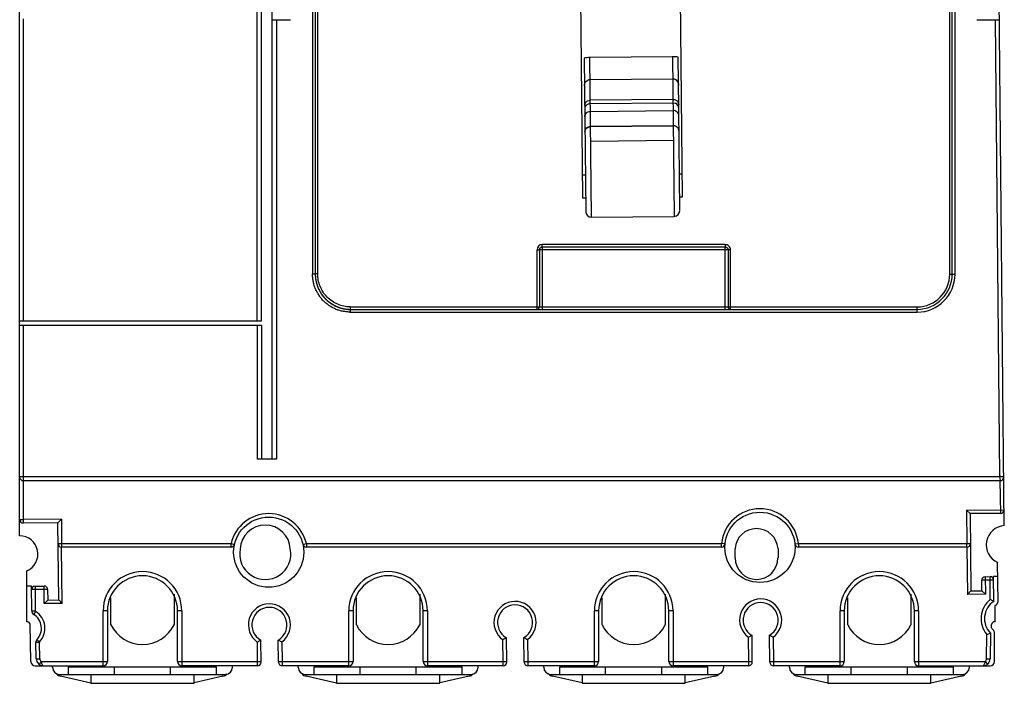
# Model space of a CAD drawing. Header units: millimetres. Extents: x 19 to 160, y 42 to 203.
# Tile 1 of 2: x 19 to 160, y 42 to 137. Entities that reach past the tile are written whole.
import ezdxf

# ---------------------------------------------------------------- set-up
doc = ezdxf.new("R2010")
doc.units = ezdxf.units.MM
doc.header["$LTSCALE"] = 16.103613
doc.layers.get('0').update_dxf_attribs({"linetype": 'CONTINUOUS'})

msp = doc.modelspace()

# ---------------------------------------------------------------- linework, layer by layer
at = {"color": 7, "linetype": 'Continuous'}
for p, q in [((19.45, 63.22), (19.45, 182.71)), ((159.76, 64.67), (158.59, 182.86)), ((53.91, 93.82), (53.91, 179.92)), ((55.45, 74.13), (55.45, 180.38)), ((53.31, 93.82), (53.31, 174.72)), ((113.92, 111.5), (113.44, 160.03)), ((99.19, 159.89), (99.67, 111.36)), ((61.17, 138.48), (61.17, 100.53)), ((61.57, 138.38), (61.57, 100.53)), ((61.92, 100.53), (61.92, 138.29)), ((151.99, 100.47), (151.99, 138.29)), ((152.34, 100.47), (152.34, 138.38)), ((152.74, 100.47), (152.74, 138.48)), ((19.95, 136.82), (19.95, 93.82)), ((55.45, 136.7), (58.05, 136.7)), ((56.05, 136.7), (56.05, 74.13)), ((155.85, 136.7), (159.05, 136.7)), ((158.45, 136.7), (159.09, 71.67)), ((99.9, 131.22), (100.11, 109.38)), ((112.5, 131.43), (100.7, 131.31)), ((100.92, 108.59), (100.7, 131.31)), ((112.5, 131.43), (112.72, 108.7)), ((113.37, 124.18), (113.3, 131.36)), ((100.73, 128.19), (112.53, 128.3)), ((112.56, 125.35), (100.76, 125.23)), ((100.76, 124.75), (100.44, 124.68)), ((100.76, 124.75), (112.56, 124.86)), ((100.77, 123.65), (112.57, 123.77)), ((112.56, 124.86), (112.88, 124.8)), ((113.51, 109.51), (113.37, 124.07)), ((100.79, 121.52), (112.59, 121.63)), ((100.79, 121.47), (112.59, 121.59)), ((112.61, 119.49), (100.82, 119.38)), ((100.06, 114.57), (99.64, 114.57)), ((113.89, 114.71), (113.46, 114.7)), ((99.67, 111.36), (100.09, 111.36)), ((113.49, 111.5), (113.92, 111.5)), ((100.92, 108.59), (112.72, 108.7)), ((93.17, 95.46), (93.17, 103.93)), ((120.74, 103.93), (93.52, 103.93)), ((93.52, 103.93), (93.52, 95.81)), ((119.99, 104.68), (93.92, 104.68)), ((119.99, 104.33), (93.92, 104.33)), ((93.92, 104.33), (93.92, 95.46)), ((119.99, 95.46), (119.99, 104.33)), ((120.39, 103.93), (120.39, 95.81)), ((120.74, 95.46), (120.74, 103.93)), ((151.99, 100.47), (152.74, 100.47)), ((66.55, 95.81), (66.55, 95.06)), ((66.55, 95.81), (147.35, 95.81)), ((66.55, 95.46), (147.36, 95.46)), ((66.55, 95.06), (147.36, 95.06)), ((19.45, 93.82), (53.91, 93.82)), ((19.45, 93.22), (53.92, 93.22)), ((19.95, 93.22), (19.95, 65.53)), ((53.32, 74.13), (53.32, 93.22)), ((53.92, 93.22), (53.92, 74.13)), ((56.05, 74.13), (53.32, 74.13)), ((19.45, 71.67), (159.09, 71.67)), ((159.09, 71.67), (159.19, 71.07)), ((19.95, 71.07), (159.19, 71.07)), ((159.24, 66.41), (159.19, 71.07)), ((154.39, 66.86), (159.74, 66.92)), ((154.89, 66.37), (154.39, 66.86)), ((154.39, 66.86), (154.43, 62.11)), ((159.24, 66.41), (154.89, 66.37)), ((154.89, 66.37), (155, 55.37)), ((19.45, 65.53), (19.95, 65.53)), ((25.39, 65.59), (19.95, 65.53)), ((19.95, 65.53), (19.96, 65.03)), ((24.9, 65.08), (19.96, 65.03)), ((24.9, 65.08), (25.39, 65.59)), ((25.01, 54.08), (24.9, 65.08)), ((25.39, 65.59), (25.43, 62.11)), ((24.93, 62.1), (25.43, 62.11)), ((25.43, 62.11), (25.43, 61.61)), ((25.43, 62.11), (49.58, 62.11)), ((49.58, 62.11), (50.07, 61.99)), ((49.58, 61.61), (49.58, 62.11)), ((59.82, 61.99), (60.3, 62.11)), ((60.3, 62.11), (119.46, 62.11)), ((60.3, 62.11), (60.3, 61.61)), ((119.96, 62.06), (119.46, 62.11)), ((119.46, 61.61), (119.46, 62.11)), ((129.91, 62.06), (130.41, 62.11)), ((130.41, 62.11), (154.43, 62.11)), ((130.41, 62.11), (130.41, 61.61)), ((154.43, 62.11), (154.93, 62.11)), ((154.43, 61.61), (154.43, 62.11)), ((25.51, 53.59), (25.43, 61.61)), ((49.58, 61.61), (25.43, 61.61)), ((119.46, 61.61), (60.3, 61.61)), ((121.39, 60.07), (121.39, 61.4)), ((127.52, 61.4), (127.52, 60.07)), ((154.43, 61.61), (130.41, 61.61)), ((154.44, 61.61), (154.51, 54.86)), ((158.87, 53.88), (158.81, 59.41)), ((20.45, 50.95), (20.45, 58.22)), ((158.24, 56.9), (156.54, 56.88)), ((156.55, 55.38), (156.54, 56.88)), ((157.03, 57.39), (157.73, 57.4)), ((157.03, 57.39), (157.06, 54.89)), ((157.76, 54.13), (157.73, 57.4)), ((158.83, 57.41), (158.23, 57.4)), ((158.27, 53.88), (158.23, 57.4)), ((21.14, 56.05), (20.45, 56.04)), ((21.17, 52.52), (21.14, 56.05)), ((23.44, 55.57), (21.14, 55.55)), ((21.64, 56.05), (22.94, 56.06)), ((21.64, 56.05), (21.67, 52.53)), ((22.96, 53.56), (22.94, 56.06)), ((23.44, 55.57), (23.46, 54.07)), ((41.45, 54.92), (41.45, 50.56)), ((76.45, 54.92), (76.45, 50.56)), ((111.45, 54.92), (111.45, 50.56)), ((146.45, 54.92), (146.45, 50.56)), ((155, 55.37), (154.51, 54.86)), ((157.06, 54.89), (154.51, 54.86)), ((155, 55.37), (156.55, 55.38)), ((156.55, 55.38), (157.06, 54.89)), ((23.46, 54.07), (22.96, 53.56)), ((25.51, 53.59), (22.96, 53.56)), ((23.46, 54.07), (25.01, 54.08)), ((25.01, 54.08), (25.51, 53.59)), ((32.45, 50.56), (32.45, 54.38)), ((67.45, 50.56), (67.45, 54.38)), ((102.45, 50.56), (102.45, 54.38)), ((137.45, 50.56), (137.45, 54.38)), ((21.17, 52.52), (21.67, 52.53)), ((21.72, 52.45), (21.45, 52.02)), ((31.95, 52.52), (31.35, 52.52)), ((31.35, 44.72), (31.35, 52.52)), ((31.95, 52.52), (31.95, 45.32)), ((42.55, 52.52), (41.95, 52.52)), ((41.95, 45.32), (41.95, 52.52)), ((42.55, 52.52), (42.55, 44.72)), ((66.95, 52.52), (66.35, 52.52)), ((66.35, 44.72), (66.35, 52.52)), ((66.95, 52.52), (66.95, 45.32)), ((77.55, 52.52), (76.95, 52.52)), ((76.95, 45.32), (76.95, 52.52)), ((77.55, 52.52), (77.55, 44.72)), ((101.95, 52.52), (101.35, 52.52)), ((101.35, 44.72), (101.35, 52.52)), ((101.95, 52.52), (101.95, 45.32)), ((112.55, 52.52), (111.95, 52.52)), ((111.95, 45.32), (111.95, 52.52)), ((112.55, 52.52), (112.55, 44.72)), ((136.95, 52.52), (136.35, 52.52)), ((136.35, 44.72), (136.35, 52.52)), ((136.95, 52.52), (136.95, 45.32)), ((147.55, 52.52), (146.95, 52.52)), ((146.95, 45.32), (146.95, 52.52)), ((147.55, 52.52), (147.55, 44.72)), ((158.45, 50.95), (158.45, 53.31)), ((21.05, 45.31), (20.96, 50.57)), ((157.94, 50.1), (157.95, 50.57)), ((157.24, 45.71), (157.27, 49.17)), ((157.77, 49.36), (157.74, 45.71)), ((158.34, 45.31), (158.37, 49.36)), ((22.26, 48.02), (21.76, 48.01)), ((21.82, 45.69), (21.76, 48.01)), ((21.92, 48.43), (22.28, 48.09)), ((22.32, 45.7), (22.26, 48.03)), ((53.34, 45.32), (53.32, 48.08)), ((53.85, 45.22), (53.81, 48.35)), ((56.35, 45.21), (56.31, 48.38)), ((56.82, 48.11), (56.84, 45.32)), ((88.35, 45.32), (88.32, 48.42)), ((88.85, 45.22), (88.81, 48.7)), ((91.35, 45.21), (91.31, 48.72)), ((91.82, 48.46), (91.85, 45.32)), ((123.35, 45.32), (123.31, 48.77)), ((123.85, 45.22), (123.81, 49.04)), ((126.35, 45.21), (126.31, 49.07)), ((126.81, 48.8), (126.85, 45.32)), ((21.82, 45.69), (22.32, 45.7)), ((22.52, 45.32), (22.22, 44.92)), ((22.52, 45.32), (31.95, 45.32)), ((41.95, 45.32), (53.34, 45.32)), ((53.34, 45.32), (53.84, 45.32)), ((53.35, 44.72), (53.34, 45.32)), ((56.34, 45.31), (56.84, 45.32)), ((56.84, 45.32), (66.95, 45.32)), ((56.84, 45.32), (56.85, 44.72)), ((76.95, 45.32), (88.35, 45.32)), ((88.35, 45.32), (88.85, 45.32)), ((88.35, 44.72), (88.35, 45.32)), ((91.35, 45.31), (91.85, 45.32)), ((91.85, 45.32), (101.95, 45.32)), ((91.85, 45.32), (91.85, 44.72)), ((111.95, 45.32), (123.35, 45.32)), ((123.35, 45.32), (123.85, 45.32)), ((123.35, 44.72), (123.35, 45.32)), ((126.35, 45.31), (126.85, 45.32)), ((126.85, 45.32), (136.95, 45.32)), ((126.85, 45.32), (126.85, 44.72)), ((146.95, 45.32), (157.04, 45.32)), ((157.04, 45.32), (157.34, 44.92)), ((157.24, 45.71), (157.74, 45.71)), ((21.65, 44.72), (31.35, 44.72)), ((24.13, 44.49), (24.13, 44.72)), ((26.4, 44.55), (47.5, 44.55)), ((26.4, 43.49), (26.4, 44.55)), ((28.95, 44.55), (28.78, 44.72)), ((32.95, 43.49), (32.95, 44.55)), ((40.95, 43.49), (40.95, 44.55)), ((53.35, 44.72), (42.55, 44.72)), ((45.12, 44.72), (44.95, 44.55)), ((47.5, 43.49), (47.5, 44.55)), ((49.78, 44.49), (49.78, 44.72)), ((66.35, 44.72), (56.85, 44.72)), ((59.13, 44.49), (59.13, 44.72)), ((61.4, 44.55), (82.5, 44.55)), ((61.4, 43.49), (61.4, 44.55)), ((63.95, 44.55), (63.78, 44.72)), ((67.95, 43.49), (67.95, 44.55)), ((75.95, 43.49), (75.95, 44.55)), ((88.35, 44.72), (77.55, 44.72)), ((80.12, 44.72), (79.95, 44.55)), ((82.5, 43.49), (82.5, 44.55)), ((84.78, 44.49), (84.78, 44.72)), ((101.35, 44.72), (91.85, 44.72)), ((94.13, 44.49), (94.13, 44.72)), ((96.4, 44.55), (117.5, 44.55)), ((96.4, 43.49), (96.4, 44.55)), ((98.95, 44.55), (98.78, 44.72)), ((102.95, 43.49), (102.95, 44.55)), ((110.95, 43.49), (110.95, 44.55)), ((123.35, 44.72), (112.55, 44.72)), ((115.12, 44.72), (114.95, 44.55)), ((117.5, 43.49), (117.5, 44.55)), ((119.78, 44.49), (119.78, 44.72)), ((136.35, 44.72), (126.85, 44.72)), ((129.13, 44.49), (129.13, 44.72)), ((131.4, 44.55), (152.5, 44.55)), ((131.4, 43.49), (131.4, 44.55)), ((133.95, 44.55), (133.78, 44.72)), ((137.95, 43.49), (137.95, 44.55)), ((145.95, 43.49), (145.95, 44.55)), ((147.55, 44.72), (157.74, 44.72)), ((150.12, 44.72), (149.95, 44.55)), ((152.5, 43.49), (152.5, 44.55)), ((154.78, 44.49), (154.78, 44.72)), ((25.13, 43.49), (48.78, 43.49)), ((29.6, 42.25), (25.27, 43.21)), ((29.6, 43.49), (29.6, 42.22)), ((29.6, 42.22), (44.3, 42.22)), ((44.3, 42.22), (44.3, 43.49)), ((48.42, 43.21), (44.3, 42.3)), ((60.13, 43.49), (83.78, 43.49)), ((64.6, 42.25), (60.26, 43.21)), ((64.6, 43.49), (64.6, 42.22)), ((64.6, 42.22), (79.3, 42.22)), ((79.3, 42.22), (79.3, 43.49)), ((83.5, 43.21), (79.3, 42.28)), ((95.13, 43.49), (118.78, 43.49)), ((99.6, 42.28), (95.38, 43.21)), ((99.6, 43.49), (99.6, 42.22)), ((99.6, 42.22), (114.3, 42.22)), ((114.3, 42.22), (114.3, 43.49)), ((118.53, 43.21), (114.3, 42.28)), ((130.13, 43.49), (153.78, 43.49)), ((134.6, 42.25), (130.26, 43.21)), ((134.6, 43.49), (134.6, 42.22)), ((134.6, 42.22), (149.3, 42.22)), ((149.3, 42.22), (149.3, 43.49)), ((153.65, 43.21), (149.3, 42.25))]:
    msp.add_line(p, q, dxfattribs=at)
for centre in [(124.94, 61.57), (54.94, 60.88)]:
    msp.add_circle(centre, 5, dxfattribs=at)
for centre, radius, start, end in [((100.74, 127.34), 3.97, 90.5922, 102.2152), ((112.53, 127.46), 3.97, 78.9181, 90.5387), ((100.77, 123.95), 0.8, 114.0352, 180.5903), ((112.57, 124.06), 0.8, 0.5417, 67.0937), ((112.71, 109.5), 0.8, 270.566, 0.566), ((100.91, 109.39), 0.8, 180.566, 270.566), ((93.92, 103.93), 0.75, 90.0518, 180.0393), ((93.93, 103.93), 0.411, 170.5307, 179.6753), ((93.92, 103.93), 0.407, 90.331, 100.7068), ((119.98, 103.93), 0.407, 80.4947, 89.6708), ((119.99, 103.93), 0.401, 29.9797, 59.949), ((119.98, 103.93), 0.411, 0.3278, 10.8378), ((147.3, 100.49), 4.69, 270.6844, 359.6837), ((147.3, 100.49), 5.44, 270.653, 359.6939), ((147.3, 100.49), 5.04, 270.6839, 359.6697), ((66.61, 100.5), 5.04, 209.815, 210.1855), ((66.61, 100.49), 5.03, 210.1853, 246.8206), ((66.62, 100.52), 5.07, 246.8704, 269.2439), ((93.17, 95.81), 0.35, 270, 360), ((120.74, 95.81), 0.35, 180, 270), ((67.38, 106.85), 11.82, 265.7051, 265.9806), ((19.95, 71.57), 0.5, 180, 270), ((159.19, 71.57), 0.5, 270, 0.566), ((54.94, 60.88), 5.5, 12.8781, 167.1219), ((124.94, 61.57), 5.5, 5.5752, 174.4248), ((159.24, 66.91), 0.5, 270.566, 0.566), ((19.95, 65.53), 0.5, 180, 270.566), ((54.45, 61.17), 3.57, 2.7722, 177.2278), ((159.93, 61.92), 2.75, 93.5145, 246.041), ((19.45, 60.62), 2.6, 292.6199, 90), ((124.45, 61.17), 3.07, 4.3294, 175.6706), ((25.43, 62.11), 0.5, 180.566, 270), ((49.58, 62.11), 0.5, 270, 347.1219), ((60.3, 62.11), 0.5, 192.8781, 270), ((119.46, 62.11), 0.5, 270, 354.4248), ((130.41, 62.11), 0.5, 185.5752, 270), ((154.43, 62.11), 0.5, 270, 0.566), ((54.45, 60.62), 3.64, 168.5474, 11.4526), ((124.45, 60.07), 3.06, 180, 360), ((36.95, 52.52), 5.6, 0, 180), ((71.95, 52.52), 5.6, 0, 180), ((106.95, 52.52), 5.6, 0, 180), ((141.95, 52.52), 5.6, 0, 180), ((36.95, 52.52), 5, 0, 180), ((71.95, 52.52), 5, 0, 180), ((106.95, 52.52), 5, 0, 180), ((141.95, 52.52), 5, 0, 180), ((157.04, 56.89), 0.5, 90.566, 180.566), ((157.74, 56.9), 0.5, 0.566, 90.566), ((21.64, 55.55), 0.5, 90.566, 180.566), ((22.94, 55.56), 0.5, 0.566, 90.566), ((55.04, 50.53), 3, 306.2513, 234.8807), ((90.04, 50.88), 3, 306.2513, 234.8807), ((90.04, 50.88), 2.5, 300.566, 240.566), ((125.04, 51.22), 3, 306.2513, 234.8807), ((125.04, 51.22), 2.5, 300.566, 240.566), ((159.89, 51.42), 3.45, 128.0613, 220.5655), ((159.89, 51.42), 2.95, 123.4113, 224.0749), ((158.27, 53.88), 0.6, 288.4073, 0.3815), ((21.77, 52.53), 0.6, 180.566, 237.7172), ((20.2, 50.04), 2.35, 317.0573, 57.7172), ((21.77, 52.53), 0.1, 180.566, 237.7172), ((20.2, 50.04), 2.85, 317.0573, 57.7172), ((55.04, 50.53), 2.5, 300.566, 240.566), ((20.56, 50.57), 0.4, 1.024, 104.9856), ((36.95, 52.74), 5, 205.8419, 334.1581), ((71.95, 52.74), 5, 205.8419, 334.1581), ((106.95, 52.74), 5, 205.8419, 334.1581), ((141.95, 52.74), 5, 205.8419, 334.1581), ((158.35, 50.57), 0.4, 74.4964, 179), ((151.47, 65.11), 16.96, 290.0022, 291.8154), ((159.89, 51.42), 2.35, 213.9246, 224.0747), ((157.77, 49.36), 0.6, 359.566, 44.0747), ((22.36, 48.03), 0.6, 137.0573, 181.5658), ((21.65, 45.32), 0.6, 181.024, 270), ((22.82, 45.72), 1, 181.5658, 270.0239), ((22.82, 45.72), 0.5, 181.5658, 233.131), ((31.35, 45.32), 0.6, 270, 360), ((42.55, 45.32), 0.6, 180, 270), ((53.35, 45.22), 0.5, 270, 0.566), ((56.85, 45.22), 0.5, 180.566, 270), ((66.35, 45.32), 0.6, 270, 360), ((77.55, 45.32), 0.6, 180, 270), ((88.35, 45.22), 0.5, 270, 0.566), ((91.85, 45.22), 0.5, 180.566, 270), ((101.35, 45.32), 0.6, 270, 360), ((112.55, 45.32), 0.6, 180, 270), ((123.35, 45.22), 0.5, 270, 0.566), ((126.85, 45.22), 0.5, 180.566, 270), ((136.35, 45.32), 0.6, 270, 360), ((147.55, 45.32), 0.6, 180, 270), ((156.74, 45.72), 1, 270, 359.566), ((156.74, 45.72), 0.5, 306.8699, 359.566), ((157.74, 45.32), 0.6, 270, 359.566), ((25.13, 44.49), 1, 180, 270), ((25.49, 44.19), 1, 218.75, 257.5), ((48.2, 44.19), 1, 282.5, 321.25), ((48.78, 44.49), 1, 270, 360), ((60.13, 44.49), 1, 180, 270), ((60.48, 44.19), 1, 218.75, 257.5), ((83.29, 44.19), 1, 282.5, 321.25), ((83.78, 44.49), 1, 270, 360), ((95.13, 44.49), 1, 180, 270), ((95.6, 44.19), 1, 218.75, 257.5), ((118.31, 44.19), 1, 282.5, 321.25), ((118.78, 44.49), 1, 270, 360), ((130.13, 44.49), 1, 180, 270), ((130.48, 44.19), 1, 218.75, 257.5), ((153.43, 44.19), 1, 282.5, 321.25), ((153.78, 44.49), 1, 270, 360)]:
    msp.add_arc(centre, radius, start, end, dxfattribs=at)
for points, knots in [([(99.94, 127.26), (99.94, 127.37), (99.97, 127.59), (100.13, 127.89), (100.39, 128.12), (100.62, 128.19), (100.73, 128.19)], [0, 0, 0, 0, 0.251053, 0.498185, 0.746337, 1, 1, 1, 1]), ([(112.53, 128.3), (112.64, 128.3), (112.87, 128.25), (113.13, 128.02), (113.29, 127.73), (113.34, 127.5), (113.34, 127.39)], [0, 0, 0, 0, 0.253669, 0.501796, 0.748949, 1, 1, 1, 1]), ([(100.07, 124.84), (100.14, 124.96), (100.34, 125.16), (100.62, 125.23), (100.76, 125.23)], [0, 0, 0, 0, 0.495385, 1, 1, 1, 1]), ([(112.56, 125.35), (112.69, 125.35), (112.97, 125.28), (113.18, 125.09), (113.25, 124.97)], [0, 0, 0, 0, 0.504615, 1, 1, 1, 1]), ([(113.25, 124.97), (113.27, 124.94), (113.33, 124.83), (113.36, 124.69), (113.36, 124.59)], [0, 0, 0, 0, 0.252494, 1, 1, 1, 1]), ([(99.97, 124.46), (99.96, 124.56), (99.99, 124.69), (100.05, 124.81), (100.07, 124.84)], [0, 0, 0, 0, 0.747505, 1, 1, 1, 1]), ([(99.98, 122.88), (99.98, 122.98), (100.02, 123.18), (100.2, 123.44), (100.46, 123.61), (100.67, 123.65), (100.77, 123.65)], [0, 0, 0, 0, 0.245275, 0.493327, 0.745294, 1, 1, 1, 1]), ([(113.38, 123.01), (113.38, 123.11), (113.33, 123.31), (113.15, 123.56), (112.89, 123.73), (112.68, 123.77), (112.57, 123.77)], [0, 0, 0, 0, 0.244976, 0.492943, 0.745037, 1, 1, 1, 1]), ([(100, 120.74), (100, 120.84), (100.04, 121.05), (100.22, 121.3), (100.48, 121.47), (100.69, 121.51), (100.79, 121.52)], [0, 0, 0, 0, 0.244924, 0.492855, 0.744973, 1, 1, 1, 1]), ([(100, 120.74), (100, 120.84), (100.04, 121.03), (100.22, 121.27), (100.48, 121.43), (100.69, 121.47), (100.79, 121.47)], [0, 0, 0, 0, 0.237765, 0.483088, 0.738193, 1, 1, 1, 1]), ([(112.59, 121.63), (112.7, 121.63), (112.91, 121.6), (113.17, 121.43), (113.36, 121.18), (113.4, 120.97), (113.4, 120.87)], [0, 0, 0, 0, 0.255024, 0.507131, 0.755057, 1, 1, 1, 1]), ([(113.4, 120.87), (113.4, 120.96), (113.36, 121.16), (113.17, 121.4), (112.91, 121.55), (112.7, 121.59), (112.59, 121.59)], [0, 0, 0, 0, 0.238173, 0.483232, 0.738152, 1, 1, 1, 1]), ([(93.17, 103.93), (93.22, 103.93), (93.28, 103.93), (93.36, 103.93), (93.42, 103.93), (93.46, 103.93), (93.49, 103.93), (93.51, 103.93), (93.52, 103.93), (93.52, 103.93), (93.52, 103.93), (93.52, 103.93)], [0, 0, 0, 0, 0.38221, 0.555685, 0.707126, 0.831343, 0.923521, 0.956554, 0.9805, 0.995077, 1, 1, 1, 1]), ([(93.52, 103.93), (93.52, 103.98), (93.54, 104.09), (93.63, 104.22), (93.77, 104.31), (93.87, 104.33), (93.92, 104.33)], [0, 0, 0, 0, 0.251092, 0.500466, 0.74957, 1, 1, 1, 1]), ([(93.53, 104), (93.53, 104.03), (93.55, 104.07), (93.57, 104.12), (93.58, 104.13)], [0, 0, 0, 0, 0.63264, 1, 1, 1, 1]), ([(93.72, 104.28), (93.74, 104.29), (93.78, 104.31), (93.82, 104.32), (93.85, 104.33)], [0, 0, 0, 0, 0.384801, 1, 1, 1, 1]), ([(93.92, 104.33), (93.92, 104.33), (93.92, 104.34), (93.92, 104.34), (93.92, 104.35), (93.92, 104.37), (93.92, 104.4), (93.92, 104.44), (93.92, 104.49), (93.92, 104.57), (93.92, 104.64), (93.92, 104.68)], [0, 0, 0, 0, 0.004913, 0.019459, 0.043366, 0.076356, 0.168471, 0.292613, 0.44405, 0.617649, 1, 1, 1, 1]), ([(120.52, 104.46), (120.45, 104.53), (120.28, 104.65), (120.08, 104.68), (119.99, 104.68)], [0, 0, 0, 0, 0.499763, 1, 1, 1, 1]), ([(119.99, 104.68), (119.99, 104.64), (119.99, 104.57), (119.99, 104.49), (119.99, 104.44), (119.99, 104.4), (119.99, 104.37), (119.99, 104.35), (119.99, 104.34), (119.99, 104.34), (119.99, 104.33), (119.99, 104.33)], [0, 0, 0, 0, 0.382214, 0.555691, 0.707129, 0.831342, 0.923518, 0.956551, 0.980498, 0.995075, 1, 1, 1, 1]), ([(119.99, 104.33), (120.04, 104.33), (120.14, 104.31), (120.28, 104.22), (120.37, 104.09), (120.39, 103.98), (120.39, 103.93)], [0, 0, 0, 0, 0.25042, 0.499539, 0.748928, 1, 1, 1, 1]), ([(120.05, 104.33), (120.08, 104.32), (120.13, 104.31), (120.17, 104.29), (120.19, 104.28)], [0, 0, 0, 0, 0.638384, 1, 1, 1, 1]), ([(120.33, 104.13), (120.34, 104.12), (120.36, 104.08), (120.37, 104.03), (120.38, 104.01)], [0, 0, 0, 0, 0.394474, 1, 1, 1, 1]), ([(120.74, 103.93), (120.73, 104.03), (120.7, 104.23), (120.59, 104.39), (120.52, 104.46)], [0, 0, 0, 0, 0.500243, 1, 1, 1, 1]), ([(66.49, 95.06), (66.32, 95.07), (65.97, 95.11), (65.44, 95.19), (64.93, 95.31), (64.43, 95.49), (63.96, 95.74), (63.52, 96.02), (63.1, 96.34), (62.69, 96.68), (62.35, 97.09), (62.06, 97.53), (61.79, 97.99), (61.59, 98.38), (61.46, 98.71), (61.38, 98.96), (61.32, 99.22), (61.26, 99.56), (61.2, 100), (61.18, 100.35), (61.17, 100.53)], [0, 0, 0, 0, 0.062502, 0.125014, 0.187525, 0.250014, 0.31253, 0.375031, 0.437524, 0.500029, 0.562512, 0.625009, 0.687507, 0.75, 0.781271, 0.81251, 0.843772, 0.875021, 0.937511, 1, 1, 1, 1]), ([(61.17, 100.53), (61.22, 100.53), (61.3, 100.53), (61.39, 100.53), (61.45, 100.53), (61.5, 100.53), (61.53, 100.53), (61.55, 100.53), (61.56, 100.53), (61.57, 100.53), (61.57, 100.53), (61.57, 100.53)], [0, 0, 0, 0, 0.38216, 0.555643, 0.707138, 0.831421, 0.923604, 0.956591, 0.980485, 0.995029, 1, 1, 1, 1]), ([(61.57, 100.53), (61.57, 100.48), (61.57, 100.41), (61.58, 100.24), (61.59, 100.03), (61.62, 99.79), (61.67, 99.47), (61.77, 99.07), (61.95, 98.54), (62.13, 98.19), (62.24, 97.99)], [0, 0, 0, 0, 0.046406, 0.092812, 0.185624, 0.278437, 0.371249, 0.556873, 0.742498, 1, 1, 1, 1]), ([(61.57, 100.53), (61.57, 100.52), (61.57, 100.49), (61.57, 100.46), (61.57, 100.43), (61.57, 100.4), (61.57, 100.36), (61.57, 100.33), (61.58, 100.3), (61.58, 100.26), (61.58, 100.23), (61.58, 100.2), (61.58, 100.16), (61.58, 100.13), (61.59, 100.1), (61.59, 100.07), (61.59, 100.03), (61.6, 100), (61.6, 99.97), (61.6, 99.93), (61.61, 99.9), (61.61, 99.87), (61.61, 99.84), (61.62, 99.8), (61.62, 99.77), (61.63, 99.74), (61.63, 99.71), (61.64, 99.67), (61.64, 99.64), (61.65, 99.61), (61.66, 99.57), (61.66, 99.54), (61.67, 99.51), (61.68, 99.48), (61.68, 99.45), (61.69, 99.41), (61.7, 99.38), (61.7, 99.35), (61.71, 99.32), (61.72, 99.28), (61.73, 99.25), (61.74, 99.22), (61.74, 99.19), (61.75, 99.16), (61.76, 99.12), (61.77, 99.09), (61.78, 99.06), (61.79, 99.03), (61.8, 99), (61.81, 98.97), (61.82, 98.94), (61.83, 98.9), (61.84, 98.87), (61.85, 98.84), (61.86, 98.81), (61.87, 98.78), (61.88, 98.75), (61.9, 98.72), (61.91, 98.69), (61.92, 98.66), (61.93, 98.63), (61.94, 98.59), (61.96, 98.56), (61.97, 98.53), (61.98, 98.5), (61.99, 98.47), (62.01, 98.44), (62.02, 98.41), (62.04, 98.38), (62.05, 98.35), (62.06, 98.32), (62.08, 98.29), (62.09, 98.26), (62.11, 98.23), (62.12, 98.2), (62.14, 98.18), (62.15, 98.15), (62.17, 98.12), (62.18, 98.09), (62.2, 98.06), (62.22, 98.03), (62.23, 98), (62.25, 97.97), (62.26, 97.94), (62.28, 97.92), (62.3, 97.89), (62.32, 97.86), (62.33, 97.83), (62.35, 97.8), (62.37, 97.78), (62.39, 97.75), (62.4, 97.72), (62.42, 97.69), (62.44, 97.67), (62.46, 97.64), (62.48, 97.61), (62.5, 97.58), (62.52, 97.56), (62.54, 97.53), (62.55, 97.5), (62.57, 97.48), (62.59, 97.45), (62.61, 97.42), (62.63, 97.4), (62.65, 97.37), (62.68, 97.35), (62.7, 97.32), (62.72, 97.3), (62.74, 97.27), (62.76, 97.25), (62.78, 97.22), (62.8, 97.2), (62.82, 97.17), (62.85, 97.15), (62.87, 97.12), (62.89, 97.1), (62.91, 97.07), (62.93, 97.05), (62.96, 97.02), (62.98, 97), (63, 96.98), (63.03, 96.95), (63.05, 96.93), (63.07, 96.91), (63.1, 96.88), (63.12, 96.86), (63.14, 96.84), (63.17, 96.82), (63.19, 96.79), (63.22, 96.77), (63.24, 96.75), (63.27, 96.73), (63.29, 96.7), (63.31, 96.68), (63.34, 96.66), (63.36, 96.64), (63.39, 96.62), (63.42, 96.6), (63.44, 96.58), (63.47, 96.56), (63.49, 96.54), (63.52, 96.52), (63.54, 96.5), (63.57, 96.48), (63.6, 96.46), (63.62, 96.44), (63.65, 96.42), (63.68, 96.4), (63.7, 96.38), (63.73, 96.36), (63.76, 96.34), (63.79, 96.32), (63.81, 96.3), (63.84, 96.29), (63.87, 96.27), (63.9, 96.25), (63.92, 96.23), (63.95, 96.21), (63.98, 96.2), (64.01, 96.18), (64.04, 96.16), (64.06, 96.15), (64.09, 96.13), (64.12, 96.11), (64.15, 96.1), (64.18, 96.08), (64.21, 96.07), (64.24, 96.05), (64.27, 96.03), (64.3, 96.02), (64.33, 96), (64.35, 95.99), (64.38, 95.97), (64.41, 95.96), (64.44, 95.95), (64.47, 95.93), (64.5, 95.92), (64.53, 95.9), (64.56, 95.89), (64.59, 95.88), (64.62, 95.86), (64.65, 95.85), (64.68, 95.84), (64.72, 95.83), (64.75, 95.81), (64.78, 95.8), (64.81, 95.79), (64.84, 95.78), (64.87, 95.77), (64.9, 95.75), (64.93, 95.74), (64.96, 95.73), (64.99, 95.72), (65.02, 95.71), (65.06, 95.7), (65.09, 95.69), (65.12, 95.68), (65.15, 95.67), (65.18, 95.66), (65.21, 95.65), (65.25, 95.64), (65.28, 95.64), (65.31, 95.63), (65.34, 95.62), (65.37, 95.61), (65.41, 95.6), (65.44, 95.59), (65.47, 95.59), (65.5, 95.58), (65.53, 95.57), (65.57, 95.57), (65.6, 95.56), (65.63, 95.55), (65.66, 95.55), (65.7, 95.54), (65.73, 95.53), (65.76, 95.53), (65.79, 95.52), (65.83, 95.52), (65.86, 95.51), (65.89, 95.51), (65.92, 95.5), (65.96, 95.5), (65.99, 95.49), (66.02, 95.49), (66.06, 95.49), (66.09, 95.48), (66.12, 95.48), (66.15, 95.48), (66.19, 95.47), (66.22, 95.47), (66.25, 95.47), (66.29, 95.47), (66.32, 95.46), (66.35, 95.46), (66.38, 95.46), (66.42, 95.46), (66.45, 95.46), (66.48, 95.46), (66.52, 95.46), (66.54, 95.46), (66.55, 95.46)], [0, 0, 0, 0, 0.004223, 0.008413, 0.012602, 0.016792, 0.020982, 0.025171, 0.02936, 0.033549, 0.037738, 0.041927, 0.046116, 0.050305, 0.054493, 0.058682, 0.06287, 0.067058, 0.071246, 0.075434, 0.079621, 0.083809, 0.087996, 0.092184, 0.096371, 0.100558, 0.104745, 0.108932, 0.113119, 0.117305, 0.121492, 0.125678, 0.129864, 0.13405, 0.138236, 0.142422, 0.146608, 0.150794, 0.154979, 0.159165, 0.16335, 0.167535, 0.17172, 0.175905, 0.18009, 0.184275, 0.188459, 0.192644, 0.196828, 0.201013, 0.205197, 0.209381, 0.213565, 0.217749, 0.221933, 0.226116, 0.2303, 0.234483, 0.238667, 0.24285, 0.247033, 0.251217, 0.2554, 0.259583, 0.263765, 0.267948, 0.272131, 0.276313, 0.280496, 0.284678, 0.288861, 0.293043, 0.297225, 0.301407, 0.305589, 0.309771, 0.313953, 0.318135, 0.322317, 0.326498, 0.33068, 0.334862, 0.339043, 0.343225, 0.347406, 0.351587, 0.355768, 0.35995, 0.364131, 0.368312, 0.372493, 0.376674, 0.380855, 0.385036, 0.389217, 0.393397, 0.397578, 0.401759, 0.405939, 0.41012, 0.414301, 0.418481, 0.422662, 0.426842, 0.431023, 0.435203, 0.439384, 0.443564, 0.447744, 0.451925, 0.456105, 0.460285, 0.464466, 0.468646, 0.472826, 0.477006, 0.481187, 0.485367, 0.489547, 0.493727, 0.497908, 0.502088, 0.506268, 0.510448, 0.514629, 0.518809, 0.522989, 0.527169, 0.53135, 0.53553, 0.53971, 0.54389, 0.548071, 0.552251, 0.556432, 0.560612, 0.564792, 0.568973, 0.573153, 0.577334, 0.581514, 0.585695, 0.589875, 0.594056, 0.598237, 0.602417, 0.606598, 0.610779, 0.61496, 0.619141, 0.623322, 0.627503, 0.631684, 0.635865, 0.640046, 0.644227, 0.648408, 0.65259, 0.656771, 0.660952, 0.665134, 0.669315, 0.673497, 0.677679, 0.68186, 0.686042, 0.690224, 0.694406, 0.698588, 0.70277, 0.706953, 0.711135, 0.715317, 0.7195, 0.723682, 0.727865, 0.732047, 0.73623, 0.740413, 0.744596, 0.748779, 0.752962, 0.757145, 0.761329, 0.765512, 0.769696, 0.773879, 0.778063, 0.782247, 0.786431, 0.790615, 0.794799, 0.798983, 0.803167, 0.807352, 0.811536, 0.815721, 0.819906, 0.82409, 0.828275, 0.83246, 0.836646, 0.840831, 0.845016, 0.849202, 0.853387, 0.857573, 0.861759, 0.865945, 0.870131, 0.874317, 0.878504, 0.88269, 0.886877, 0.891064, 0.89525, 0.899437, 0.903625, 0.907812, 0.911999, 0.916187, 0.920374, 0.924562, 0.92875, 0.932938, 0.937126, 0.941314, 0.945502, 0.949691, 0.953879, 0.958068, 0.962257, 0.966446, 0.970635, 0.974825, 0.979014, 0.983203, 0.987393, 0.991583, 0.995773, 1, 1, 1, 1]), ([(61.92, 100.53), (61.88, 100.53), (61.81, 100.53), (61.73, 100.53), (61.68, 100.53), (61.63, 100.53), (61.6, 100.53), (61.59, 100.53), (61.58, 100.53), (61.57, 100.53), (61.57, 100.53), (61.57, 100.53)], [0, 0, 0, 0, 0.382166, 0.555651, 0.707162, 0.831466, 0.923659, 0.956644, 0.980532, 0.995064, 1, 1, 1, 1]), ([(66.55, 95.81), (65.94, 95.81), (64.72, 96.07), (63.43, 96.95), (62.66, 97.91), (62.24, 98.73), (62.02, 99.46), (61.93, 100.07), (61.92, 100.38), (61.92, 100.53)], [0, 0, 0, 0, 0.249481, 0.498831, 0.624073, 0.749302, 0.874525, 0.937213, 1, 1, 1, 1]), ([(147.36, 95.46), (147.36, 95.46), (147.36, 95.46), (147.36, 95.46), (147.36, 95.47), (147.36, 95.49), (147.36, 95.52), (147.36, 95.56), (147.36, 95.61), (147.36, 95.7), (147.36, 95.76), (147.36, 95.81)], [0, 0, 0, 0, 0.004901, 0.019428, 0.043316, 0.076304, 0.168505, 0.29282, 0.444339, 0.617828, 1, 1, 1, 1]), ([(147.36, 95.06), (147.36, 95.11), (147.36, 95.18), (147.36, 95.28), (147.36, 95.34), (147.36, 95.38), (147.36, 95.41), (147.36, 95.42), (147.36, 95.44), (147.36, 95.45), (147.36, 95.45), (147.36, 95.46), (147.36, 95.46)], [0, 0, 0, 0, 0.382174, 0.555664, 0.707183, 0.831497, 0.881875, 0.923699, 0.956686, 0.980573, 0.995099, 1, 1, 1, 1]), ([(159.69, 71.57), (159.69, 71.57), (159.68, 71.57), (159.68, 71.57), (159.66, 71.58), (159.64, 71.58), (159.62, 71.58), (159.57, 71.59), (159.51, 71.6), (159.42, 71.61), (159.32, 71.63), (159.2, 71.65), (159.13, 71.66), (159.09, 71.67)], [0, 0, 0, 0, 0.00494, 0.019562, 0.043676, 0.077092, 0.11953, 0.170449, 0.295371, 0.446928, 0.61947, 0.806573, 1, 1, 1, 1]), ([(158.27, 53.88), (158.25, 53.89), (158.09, 53.97), (157.92, 54.06), (157.76, 54.13)], [0, 0, 0, 0, 0.085561, 1, 1, 1, 1]), ([(53.81, 48.35), (53.8, 48.35), (53.64, 48.25), (53.47, 48.16), (53.32, 48.08)], [0, 0, 0, 0, 0.086607, 1, 1, 1, 1]), ([(56.31, 48.38), (56.33, 48.37), (56.49, 48.28), (56.66, 48.19), (56.82, 48.11)], [0, 0, 0, 0, 0.086616, 1, 1, 1, 1]), ([(88.81, 48.7), (88.8, 48.69), (88.64, 48.59), (88.47, 48.5), (88.32, 48.42)], [0, 0, 0, 0, 0.086607, 1, 1, 1, 1]), ([(91.31, 48.72), (91.33, 48.72), (91.49, 48.62), (91.66, 48.53), (91.82, 48.46)], [0, 0, 0, 0, 0.086616, 1, 1, 1, 1]), ([(123.81, 49.04), (123.8, 49.04), (123.63, 48.94), (123.47, 48.85), (123.31, 48.77)], [0, 0, 0, 0, 0.086607, 1, 1, 1, 1]), ([(126.31, 49.07), (126.33, 49.06), (126.49, 48.97), (126.66, 48.88), (126.81, 48.8)], [0, 0, 0, 0, 0.086616, 1, 1, 1, 1]), ([(22.52, 45.32), (22.54, 45.24), (22.57, 45.09), (22.63, 44.92), (22.69, 44.82), (22.74, 44.75), (22.79, 44.72), (22.82, 44.72)], [0, 0, 0, 0, 0.346091, 0.643447, 0.763147, 0.860995, 1, 1, 1, 1]), ([(156.74, 44.72), (156.77, 44.72), (156.83, 44.75), (156.87, 44.82), (156.93, 44.92), (156.99, 45.09), (157.02, 45.24), (157.04, 45.32)], [0, 0, 0, 0, 0.138446, 0.236336, 0.356163, 0.653778, 1, 1, 1, 1])]:
    msp.add_open_spline(points, degree=3, knots=knots, dxfattribs=at)
msp.add_open_spline([(22.28, 48.09), (22.27, 48.08), (22.26, 48.05), (22.26, 48.03)], degree=3, dxfattribs=at)

doc.saveas('drawing.dxf')
